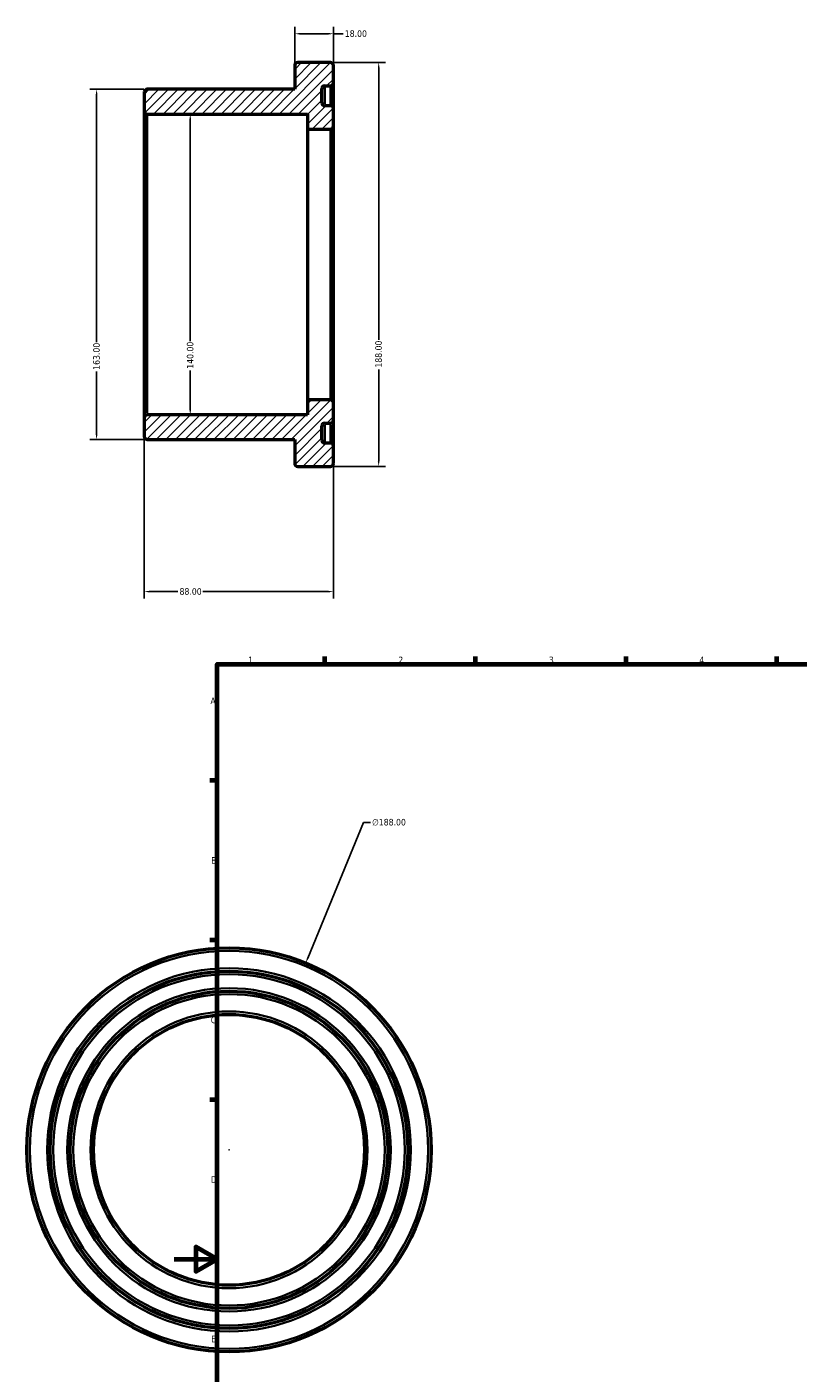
# Model space of a CAD drawing. Header units: millimetres. Extents: x -69 to 886, y -120 to 871.
# Tile 2 of 4: x -69 to 290, y 244 to 871. Entities that reach past the tile are written whole.
import ezdxf

# ---------------------------------------------------------------- set-up
doc = ezdxf.new("R2010")
doc.units = ezdxf.units.MM
for name, color, linetype, lineweight in [('Border (ANSI)', 7, 'Continuous', 70), ('Dimension (ANSI)', 7, 'Continuous', 25), ('Hatch (ANSI)', 7, 'Continuous', 18), ('Visible (ANSI)', 7, 'Continuous', 50), ('Visible Narrow (ANSI)', 7, 'Continuous', 35)]:
    doc.layers.add(name, color=color, linetype=linetype, lineweight=lineweight)
doc.styles.add('Note Text (ANSI)', font='tahoma.ttf')
doc.dimstyles.new('Default - mm (ANSI)', dxfattribs={"dimtxt": 3.048, "dimasz": 2.5, "dimexe": 3.175, "dimexo": 1.6002, "dimgap": 0.8, "dimtad": 0, "dimtoh": 1, "dimrnd": 1e-08, "dimzin": 4, "dimdsep": 46, "dimtxsty": 'Note Text (ANSI)', "dimcen": 0.09, "dimdle": 10, "dimclrd": 256, "dimclre": 256, "dimclrt": 256, "dimadec": 1, "dimazin": 1, "dimtfac": 1, "dimtofl": 0, "dimtmove": 0, "dimatfit": 3, "dimfxl": 1, "dimtolj": 1, "dimtzin": 4, "dimlwd": -1, "dimlwe": -1, "dimarcsym": 0})

# ---------------------------------------------------------------- blocks, each defined once
blk = doc.blocks.new('Borders Default Border')
at = {"layer": 'Border (ANSI)'}
for p, q in [((70.08, 574), (70.08, 577.45)), ((140.17, 574), (140.17, 577.45)), ((210.25, 574), (210.25, 577.45)), ((280.33, 574), (280.33, 577.45)), ((350.42, 574), (350.42, 577.45)), ((490.58, 574), (490.58, 577.45)), ((560.67, 574), (560.67, 577.45)), ((630.75, 574), (630.75, 577.45)), ((700.83, 574), (700.83, 577.45)), ((770.92, 574), (770.92, 577.45)), ((20, 519.75), (16.55, 519.75)), ((821, 519.75), (824.45, 519.75)), ((20, 445.5), (16.55, 445.5)), ((821, 445.5), (824.45, 445.5)), ((20, 371.25), (16.55, 371.25)), ((821, 371.25), (824.45, 371.25)), ((20, 222.75), (16.55, 222.75)), ((821, 222.75), (824.45, 222.75)), ((20, 148.5), (16.55, 148.5)), ((821, 148.5), (824.45, 148.5)), ((20, 74.25), (16.55, 74.25)), ((821, 74.25), (824.45, 74.25)), ((70.08, 20), (70.08, 16.55)), ((140.17, 20), (140.17, 16.55)), ((210.25, 20), (210.25, 16.55)), ((280.33, 20), (280.33, 16.55)), ((350.42, 20), (350.42, 16.55)), ((490.58, 20), (490.58, 16.55)), ((560.67, 20), (560.67, 16.55)), ((630.75, 20), (630.75, 16.55)), ((700.83, 20), (700.83, 16.55)), ((770.92, 20), (770.92, 16.55))]:
    blk.add_line(p, q, dxfattribs=at)
at = {"layer": 'Border (ANSI)', "flags": 128}
for points in [[(420.5, 594), (420.5, 574), (414.73, 584), (426.27, 584), (420.5, 574)], [(20, 20), (20, 574), (821, 574), (821, 20), (20, 20)], [(0, 297), (20, 297), (10, 302.77), (10, 291.23), (20, 297)], [(841, 297), (821, 297), (831, 302.77), (831, 291.23), (821, 297)], [(420.5, 0), (420.5, 20), (414.73, 10), (426.27, 10), (420.5, 20)]]:
    blk.add_lwpolyline(points, dxfattribs=at)
at = {"layer": 'Border (ANSI)', "attachment_point": 7, "style": 'Note Text (ANSI)'}
for s, insert, char_height in [('1', (34.35, 574.4), 3.05), ('2', (104.2, 574.4), 3.05), ('3', (174.26, 574.34), 3.05), ('4', (244.23, 574.4), 3.05), ('5', (314.48, 574.34), 3.05), ('6', (384.49, 574.34), 3.05), ('7', (454.6, 574.4), 3.05), ('8', (524.63, 574.33), 3.05), ('9', (594.7, 574.34), 3.05), ('10', (663.96, 574.34), 3.048), ('11', (734.04, 574.4), 3.048), ('12', (804.13, 574.4), 3.048), ('A', (16.78, 555.35), 3.05), ('A', (821.63, 555.35), 3.05), ('B', (17.15, 481.1), 3.05), ('B', (821.99, 481.1), 3.05), ('C', (16.95, 406.8), 3.05), ('C', (821.8, 406.8), 3.05), ('D', (16.96, 332.6), 3.05), ('D', (821.81, 332.6), 3.05), ('E', (17.21, 258.35), 3.05), ('E', (822.05, 258.35), 3.05), ('F', (17.29, 184.1), 3.05), ('F', (822.14, 184.1), 3.05), ('G', (16.81, 109.79), 3.05), ('G', (821.66, 109.79), 3.05), ('H', (16.97, 35.6), 3.05), ('H', (821.81, 35.6), 3.05), ('1', (34.35, 16.55), 3.05), ('2', (104.2, 16.55), 3.05), ('3', (174.26, 16.49), 3.05), ('4', (244.23, 16.55), 3.05), ('5', (314.48, 16.49), 3.05), ('6', (384.49, 16.49), 3.05), ('7', (454.6, 16.55), 3.05), ('8', (524.63, 16.48), 3.05), ('9', (594.7, 16.49), 3.05), ('10', (663.96, 16.49), 3.048), ('11', (734.04, 16.55), 3.048), ('12', (804.13, 16.55), 3.048)]:
    blk.add_mtext(s, dxfattribs=dict(at, insert=insert, char_height=char_height))
blk = doc.blocks.new('*D7')
at = {"layer": 'Defpoints', "color": 0, "transparency": 16777216}
for p in [(74, 695.6), (-14, 688.6), (-14, 607.73)]:
    blk.add_point(p, dxfattribs=at)
at = {"layer": 'Dimension (ANSI)', "transparency": 16777216}
for p, q in [((74, 694), (74, 604.55)), ((-14, 687), (-14, 604.55)), ((-11.5, 607.73), (1.65, 607.73)), ((71.5, 607.73), (13.35, 607.73))]:
    blk.add_line(p, q, dxfattribs=at)
for points in [[(-11.5, 608.14), (-11.5, 607.31), (-14, 607.73)], [(71.5, 608.14), (71.5, 607.31), (74, 607.73)]]:
    blk.add_solid(points, dxfattribs=at)
at = {"layer": 'Dimension (ANSI)', "transparency": 16777216, "insert": (2.45, 609.32), "char_height": 3.048, "attachment_point": 1, "style": 'Note Text (ANSI)'}
blk.add_mtext('\\A1;88.00', dxfattribs=at)
blk = doc.blocks.new('*D8')
at = {"layer": 'Defpoints', "color": 0, "transparency": 16777216}
for p in [(7.43, 830), (7.43, 690), (7.43, 690)]:
    blk.add_point(p, dxfattribs=at)
at = {"layer": 'Dimension (ANSI)', "transparency": 16777216}
for p, q in [((7.43, 827.5), (7.43, 724.34)), ((7.43, 692.5), (7.43, 710.66))]:
    blk.add_line(p, q, dxfattribs=at)
for points in [[(7.01, 827.5), (7.84, 827.5), (7.43, 830)], [(7.01, 692.5), (7.84, 692.5), (7.43, 690)]]:
    blk.add_solid(points, dxfattribs=at)
at = {"layer": 'Dimension (ANSI)', "transparency": 16777216, "insert": (5.84, 711.46), "char_height": 3.048, "attachment_point": 1, "rotation": 90, "style": 'Note Text (ANSI)'}
blk.add_mtext('\\A1;140.00', dxfattribs=at)
blk = doc.blocks.new('*D9')
at = {"layer": 'Defpoints', "color": 0, "transparency": 16777216}
for p in [(74, 867.36), (56, 852.6), (74, 852.6)]:
    blk.add_point(p, dxfattribs=at)
at = {"layer": 'Dimension (ANSI)', "transparency": 16777216}
for p, q in [((56, 854.2), (56, 870.54)), ((58.5, 867.36), (71.5, 867.36)), ((74, 854.2), (74, 870.54)), ((74, 867.36), (78.52, 867.36))]:
    blk.add_line(p, q, dxfattribs=at)
for points in [[(58.5, 867.78), (58.5, 866.95), (56, 867.36)], [(71.5, 867.78), (71.5, 866.95), (74, 867.36)]]:
    blk.add_solid(points, dxfattribs=at)
at = {"layer": 'Dimension (ANSI)', "transparency": 16777216, "insert": (79.32, 868.96), "char_height": 3.048, "attachment_point": 1, "style": 'Note Text (ANSI)'}
blk.add_mtext('\\A1;18.00', dxfattribs=at)
blk = doc.blocks.new('*D10')
at = {"layer": 'Defpoints', "color": 0, "transparency": 16777216}
for p in [(72.6, 854), (72.6, 666), (95.07, 666)]:
    blk.add_point(p, dxfattribs=at)
at = {"layer": 'Dimension (ANSI)', "transparency": 16777216}
for p, q in [((74.2, 854), (98.25, 854)), ((95.07, 851.5), (95.07, 724.84)), ((95.07, 668.5), (95.07, 711.16)), ((74.2, 666), (98.25, 666))]:
    blk.add_line(p, q, dxfattribs=at)
for points in [[(94.66, 851.5), (95.49, 851.5), (95.07, 854)], [(94.66, 668.5), (95.49, 668.5), (95.07, 666)]]:
    blk.add_solid(points, dxfattribs=at)
at = {"layer": 'Dimension (ANSI)', "transparency": 16777216, "insert": (93.48, 711.96), "char_height": 3.048, "attachment_point": 1, "rotation": 90, "style": 'Note Text (ANSI)'}
blk.add_mtext('\\A1;188.00', dxfattribs=at)
blk = doc.blocks.new('*D11')
at = {"layer": 'Defpoints', "color": 0, "transparency": 16777216}
for p in [(61.14, 434.89), (-10.23, 260.96)]:
    blk.add_point(p, dxfattribs=at)
at = {"layer": 'Dimension (ANSI)', "transparency": 16777216}
for p, q in [((87.98, 500.3), (62.09, 437.2)), ((91.2, 500.3), (87.98, 500.3)), ((25.37, 347.93), (25.55, 347.93)), ((25.46, 347.84), (25.46, 348.02))]:
    blk.add_line(p, q, dxfattribs=at)
blk.add_solid([(61.71, 437.36), (62.48, 437.04), (61.14, 434.89)], dxfattribs=at)
at = {"layer": 'Dimension (ANSI)', "transparency": 16777216, "insert": (92, 501.94), "char_height": 3.048, "attachment_point": 1, "style": 'Note Text (ANSI)'}
blk.add_mtext('\\A1;∅188.00', dxfattribs=at)
blk = doc.blocks.new('*D12')
at = {"layer": 'Defpoints', "color": 0, "transparency": 16777216}
for p in [(-12.6, 841.5), (-36.14, 678.5), (-12.6, 678.5)]:
    blk.add_point(p, dxfattribs=at)
at = {"layer": 'Dimension (ANSI)', "transparency": 16777216}
for p, q in [((-14.2, 841.5), (-39.32, 841.5)), ((-36.14, 839), (-36.14, 723.84)), ((-36.14, 681), (-36.14, 710.16)), ((-14.2, 678.5), (-39.32, 678.5))]:
    blk.add_line(p, q, dxfattribs=at)
for points in [[(-36.56, 839), (-35.73, 839), (-36.14, 841.5)], [(-36.56, 681), (-35.73, 681), (-36.14, 678.5)]]:
    blk.add_solid(points, dxfattribs=at)
at = {"layer": 'Dimension (ANSI)', "transparency": 16777216, "insert": (-37.73, 710.96), "char_height": 3.048, "attachment_point": 1, "rotation": 90, "style": 'Note Text (ANSI)'}
blk.add_mtext('\\A1;163.00', dxfattribs=at)

msp = doc.modelspace()

# ---------------------------------------------------------------- hatches: boundary and pattern name
at = {"layer": 'Hatch (ANSI)'}
h = msp.add_hatch(dxfattribs=at)
h.set_pattern_fill('ANSI31', color=256, scale=25.4, style=0)
h.set_pattern_definition([(45, (0, 0), (-2.245064, 2.245064), [])])
edge = h.paths.add_edge_path()
edge.add_ellipse((72.6, 824.4), major_axis=(0, -1.4), ratio=1, start_angle=0, end_angle=90)
edge.add_line((74, 824.4), (74, 832.45))
edge.add_ellipse((72.6, 832.45), major_axis=(1.4, 0), ratio=1, start_angle=0, end_angle=90)
edge.add_line((72.6, 833.85), (70, 833.85))
edge.add_ellipse((70, 835.25), major_axis=(0, -1.4), ratio=1, start_angle=270, end_angle=360, ccw=False)
edge.add_line((68.6, 835.25), (68.6, 841.75))
edge.add_ellipse((70, 841.75), major_axis=(-1.4, 0), ratio=1, start_angle=270, end_angle=360, ccw=False)
edge.add_line((70, 843.15), (72.6, 843.15))
edge.add_ellipse((72.6, 844.55), major_axis=(0, -1.4), ratio=1, start_angle=0, end_angle=90)
edge.add_line((74, 844.55), (74, 852.6))
edge.add_ellipse((72.6, 852.6), major_axis=(1.4, 0), ratio=1, start_angle=0, end_angle=90)
edge.add_line((72.6, 854), (57.4, 854))
edge.add_ellipse((57.4, 852.6), major_axis=(0, 1.4), ratio=1, start_angle=0, end_angle=90)
edge.add_line((56, 852.6), (56, 841.5))
edge.add_line((56, 841.5), (-12.6, 841.5))
edge.add_ellipse((-12.6, 840.1), major_axis=(0, 1.4), ratio=1, start_angle=0, end_angle=90)
edge.add_line((-14, 840.1), (-14, 831.4))
edge.add_ellipse((-12.6, 831.4), major_axis=(-1.4, 0), ratio=1, start_angle=0, end_angle=90)
edge.add_line((-12.6, 830), (62, 830))
edge.add_line((62, 830), (62, 823))
edge.add_line((62, 823), (72.6, 823))
edge = h.paths.add_edge_path()
edge.add_ellipse((72.6, 695.6), major_axis=(1.4, 0), ratio=1, start_angle=0, end_angle=90)
edge.add_line((72.6, 697), (62, 697))
edge.add_line((62, 697), (62, 690))
edge.add_line((62, 690), (-12.6, 690))
edge.add_ellipse((-12.6, 688.6), major_axis=(0, 1.4), ratio=1, start_angle=0, end_angle=90)
edge.add_line((-14, 688.6), (-14, 679.9))
edge.add_ellipse((-12.6, 679.9), major_axis=(-1.4, 0), ratio=1, start_angle=0, end_angle=90)
edge.add_line((-12.6, 678.5), (56, 678.5))
edge.add_line((56, 678.5), (56, 667.4))
edge.add_ellipse((57.4, 667.4), major_axis=(-1.4, 0), ratio=1, start_angle=0, end_angle=90)
edge.add_line((57.4, 666), (72.6, 666))
edge.add_ellipse((72.6, 667.4), major_axis=(0, -1.4), ratio=1, start_angle=0, end_angle=90)
edge.add_line((74, 667.4), (74, 675.45))
edge.add_ellipse((72.6, 675.45), major_axis=(1.4, 0), ratio=1, start_angle=0, end_angle=90)
edge.add_line((72.6, 676.85), (70, 676.85))
edge.add_ellipse((70, 678.25), major_axis=(0, -1.4), ratio=1, start_angle=270, end_angle=360, ccw=False)
edge.add_line((68.6, 678.25), (68.6, 684.75))
edge.add_ellipse((70, 684.75), major_axis=(-1.4, 0), ratio=1, start_angle=270, end_angle=360, ccw=False)
edge.add_line((70, 686.15), (72.6, 686.15))
edge.add_ellipse((72.6, 687.55), major_axis=(0, -1.4), ratio=1, start_angle=0, end_angle=90)
edge.add_line((74, 687.55), (74, 695.6))

# ---------------------------------------------------------------- linework, layer by layer
at = {"layer": 'Visible (ANSI)'}
for p, q in [((56, 852.6), (56, 841.5)), ((72.6, 854), (57.4, 854)), ((74, 844.55), (74, 852.6)), ((-14, 840.1), (-14, 831.4)), ((56, 841.5), (-12.6, 841.5)), ((68.6, 835.25), (68.6, 841.75)), ((70, 843.15), (72.6, 843.15)), ((74, 832.45), (74, 844.55)), ((72.6, 833.85), (70, 833.85)), ((-14, 831.4), (-14, 688.6)), ((-12.6, 830), (62, 830)), ((62, 830), (62, 823)), ((74, 824.4), (74, 832.45)), ((62, 823), (72.6, 823)), ((62, 823), (62, 697)), ((74, 695.6), (74, 824.4)), ((72.6, 697), (62, 697)), ((62, 697), (62, 690)), ((74, 687.55), (74, 695.6)), ((62, 690), (-12.6, 690)), ((-14, 688.6), (-14, 679.9)), ((68.6, 678.25), (68.6, 684.75)), ((70, 686.15), (72.6, 686.15)), ((74, 675.45), (74, 687.55)), ((-12.6, 678.5), (56, 678.5)), ((56, 678.5), (56, 667.4)), ((72.6, 676.85), (70, 676.85)), ((74, 667.4), (74, 675.45)), ((57.4, 666), (72.6, 666))]:
    msp.add_line(p, q, dxfattribs=at)
for radius in [94, 83.15, 73.85, 63]:
    msp.add_circle((25.459, 347.927), radius, dxfattribs=at)
for centre, start, end in [((57.4, 852.6), 90, 180), ((72.6, 852.6), 0, 90), ((-12.6, 840.1), 90, 180), ((70, 841.75), 90, 180), ((72.6, 844.55), 270, 0), ((70, 835.25), 180, 270), ((72.6, 832.45), 0, 90), ((-12.6, 831.4), 180, 270), ((72.6, 824.4), 270, 0), ((72.6, 695.6), 0, 90), ((-12.6, 688.6), 90, 180), ((70, 684.75), 90, 180), ((72.6, 687.55), 270, 0), ((-12.6, 679.9), 180, 270), ((70, 678.25), 180, 270), ((72.6, 675.45), 0, 90), ((57.4, 667.4), 180, 270), ((72.6, 667.4), 270, 0)]:
    msp.add_arc(centre, 1.4, start, end, dxfattribs=at)
at = {"layer": 'Visible Narrow (ANSI)'}
for p, q in [((70, 834.741), (70, 843.126)), ((72.6, 843.126), (72.6, 834.741)), ((-12.6, 690.862), (-12.6, 829.138)), ((72.6, 822.224), (72.6, 697.776)), ((70, 676.874), (70, 685.259)), ((72.6, 685.259), (72.6, 676.874))]:
    msp.add_line(p, q, dxfattribs=at)
for radius in [92.6, 84.55, 81.75, 75.25, 72.45, 64.4]:
    msp.add_circle((25.459, 347.927), radius, dxfattribs=at)

# ---------------------------------------------------------------- block references
msp.add_blockref('Borders Default Border', (0, 0))

# ---------------------------------------------------------------- dimensions: what is measured, and where the dimension line sits
at = {"layer": 'Dimension (ANSI)'}
for base, p1, p2, angle, override, picture, middle in [((74, 867.365), (56, 852.6), (74, 852.6), 180, {"dimtoh": 0, "dimdec": 2, "dimtp": 0, "dimtm": 0, "dimtdec": 2, "dimatfit": 2}, '*D9', (84.214, 867.365)), ((95.075, 666), (72.6, 854), (72.6, 666), 90, {"dimtoh": 0, "dimdec": 2, "dimtp": 0, "dimtm": 0, "dimtdec": 2, "dimatfit": 1}, '*D10', (95.075, 718)), ((-36.144, 678.5), (-12.6, 841.5), (-12.6, 678.5), 90, {"dimtoh": 0, "dimdec": 2, "dimtp": 0, "dimtm": 0, "dimtdec": 2, "dimatfit": 1}, '*D12', (-36.144, 717)), ((7.428, 690), (7.428, 830), (7.428, 690), 270, {"dimtoh": 0, "dimdec": 2, "dimse1": 1, "dimse2": 1, "dimtp": 0, "dimtm": 0, "dimtdec": 2, "dimatfit": 1}, '*D8', (7.428, 717.5)), ((-14, 607.727), (74, 695.6), (-14, 688.6), 180, {"dimtoh": 0, "dimdec": 2, "dimtp": 0, "dimtm": 0, "dimtdec": 2, "dimatfit": 1}, '*D7', (7.5, 607.727))]:
    dim = msp.add_linear_dim(base=base, p1=p1, p2=p2, angle=angle, dimstyle='Default - mm (ANSI)', override=override, dxfattribs=at)
    dim.commit()
    dim.dimension.update_dxf_attribs({"geometry": picture, "text_midpoint": middle, "dimtype": 160})
dim = msp.add_diameter_dim_2p(p1=(-10.227, 260.965), p2=(61.144, 434.89), dimstyle='Default - mm (ANSI)', override={"dimtih": 1, "dimdec": 2, "dimlfac": 1, "dimtp": 0, "dimtm": 0, "dimtdec": 2}, dxfattribs=at)
dim.commit()
dim.dimension.update_dxf_attribs({"geometry": '*D11', "text_midpoint": (99.845, 500.296), "dimtype": 163})

doc.saveas('drawing.dxf')
